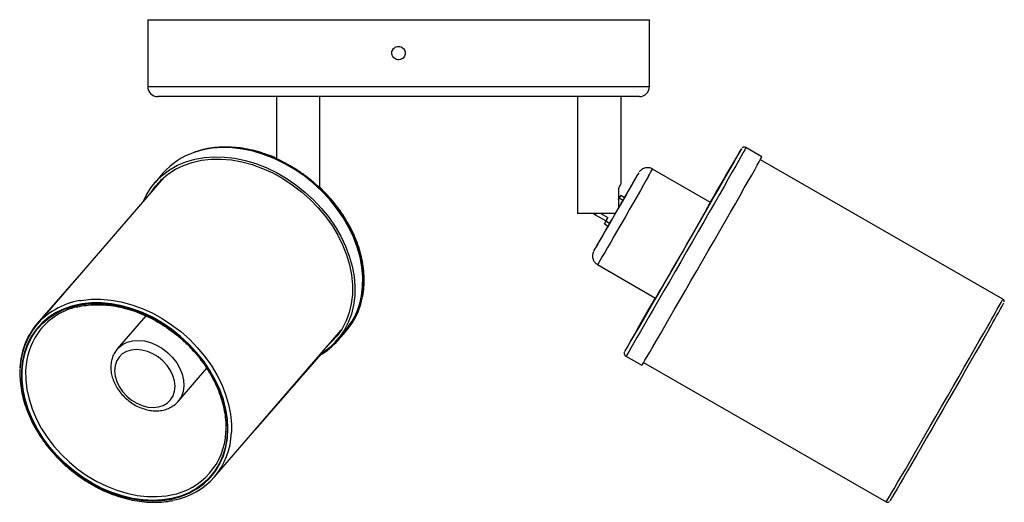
# Model space of a CAD drawing. Header units: millimetres. Extents: x 543 to 990, y 379 to 717.
# Tile 3 of 3: x 842 to 990, y 395 to 467. Entities that reach past the tile are written whole.
import ezdxf

# ---------------------------------------------------------------- set-up
doc = ezdxf.new("R2010")
doc.units = ezdxf.units.MM

msp = doc.modelspace()

# ---------------------------------------------------------------- linework, layer by layer
at = {"color": 7, "linetype": 'Continuous', "lineweight": 25}
for p, q in [((861.51, 466.9), (861.51, 456.9)), ((861.51, 466.9), (899.01, 466.9)), ((899.01, 466.9), (936.51, 466.9)), ((936.51, 456.9), (936.51, 466.9)), ((899.01, 455.4), (863.01, 455.4)), ((880.76, 455.4), (880.76, 446.09)), ((887.26, 441.69), (887.26, 455.4)), ((935.01, 455.4), (899.01, 455.4)), ((925.76, 455.4), (925.76, 437.9)), ((932.26, 442.3), (932.26, 455.4)), ((953.32, 446.41), (950.94, 447.78)), ((989.35, 425.11), (953.09, 445.96)), ((945.64, 439.57), (936.97, 444.56)), ((863.91, 443.3), (844.99, 421.37)), ((863.8, 443.93), (862.61, 442.56)), ((863.3, 442.59), (863.56, 442.98)), ((931.87, 441.64), (931.87, 438.68)), ((931.87, 439.99), (932, 440.23)), ((931.96, 440.17), (931.87, 440.22)), ((931.99, 440.23), (931.96, 440.17)), ((932, 440.23), (932.57, 439.9)), ((932.78, 440.27), (932.21, 440.59)), ((932.25, 439.35), (932.57, 439.9)), ((931.42, 437.9), (925.76, 437.9)), ((928.42, 437.72), (930.02, 436.8)), ((929.25, 437.9), (930.31, 437.29)), ((930, 436.74), (930.31, 437.29)), ((929.78, 436.37), (930.35, 436.04)), ((930.02, 436.8), (929.98, 436.74)), ((930.56, 436.41), (930, 436.74)), ((930.56, 436.41), (930.88, 436.96)), ((928.75, 430.26), (937.42, 425.27)), ((851.24, 428.61), (844.99, 421.47)), ((861.24, 422.6), (856.97, 417.65)), ((871.5, 398.51), (890.42, 420.44)), ((890.15, 420.04), (889.8, 419.72)), ((889.87, 419.04), (891.06, 420.42)), ((889.97, 418.94), (891.17, 420.31)), ((891.06, 420.42), (891.31, 420.72)), ((856.97, 417.65), (857.07, 417.76)), ((877.66, 405.65), (887.51, 416.9)), ((932.99, 416.57), (935.37, 415.2)), ((935.64, 415.62), (971.9, 394.77)), ((866.06, 409.81), (870.33, 414.76)), ((866.14, 409.91), (866.06, 409.81))]:
    msp.add_line(p, q, dxfattribs=at)
at = {"color": 8, "linetype": 'Continuous', "lineweight": 25}
for p, q in [((861.51, 456.9), (899.01, 456.9)), ((899.01, 456.9), (936.51, 456.9)), ((950.25, 447.59), (950.25, 447.59)), ((934.92, 443.99), (934.92, 444)), ((928.2, 432.32), (928.2, 432.31)), ((932.81, 417.26), (932.81, 417.25))]:
    msp.add_line(p, q, dxfattribs=at)
at = {"color": 8, "linetype": 'Continuous', "lineweight": 25, "flags": 128}
for points in [[(893.44, 425.42), (893.47, 425.56), (893.64, 426.96), (893.67, 428.4), (893.54, 429.88), (893.26, 431.38), (892.83, 432.89), (892.26, 434.39), (891.55, 435.87), (890.71, 437.32), (889.75, 438.71), (888.67, 440.05), (887.48, 441.31), (886.2, 442.49), (884.84, 443.57), (883.41, 444.55), (881.93, 445.41), (880.4, 446.14), (878.84, 446.75), (877.27, 447.22), (875.71, 447.55), (874.16, 447.73), (872.63, 447.77), (871.16, 447.67), (869.74, 447.42), (868.48, 447.05)], [(950.94, 447.78), (950.94, 447.77), (950.88, 447.67), (950.75, 447.42), (950.53, 447.02), (950.23, 446.49), (949.86, 445.83), (949.41, 445.04), (948.89, 444.12), (948.3, 443.1), (947.66, 441.97), (946.97, 440.75), (946.22, 439.46), (945.44, 438.09), (944.63, 436.67), (943.79, 435.21), (942.93, 433.72), (942.07, 432.21), (941.2, 430.7), (940.34, 429.21), (939.49, 427.75), (938.67, 426.32), (937.88, 424.95), (937.13, 423.65), (936.42, 422.43), (935.77, 421.3), (935.17, 420.27), (934.64, 419.35), (934.17, 418.55), (933.78, 417.88), (933.46, 417.34), (933.22, 416.94), (933.07, 416.69), (932.99, 416.57), (932.99, 416.57)], [(936.38, 443.49), (936.04, 442.89), (935.63, 442.18), (935.17, 441.37), (934.67, 440.49), (934.12, 439.54), (933.55, 438.54), (932.97, 437.53), (932.38, 436.51), (931.8, 435.51), (931.25, 434.55), (930.73, 433.64), (930.25, 432.81), (929.82, 432.08), (929.46, 431.46), (929.16, 430.95), (928.95, 430.58), (928.81, 430.35), (928.75, 430.26), (928.75, 430.26)], [(851.36, 424.88), (851.58, 424.92), (853.02, 425.08), (854.51, 425.1), (856.03, 424.97), (857.57, 424.69), (859.12, 424.27), (860.67, 423.72), (862.18, 423.03), (863.66, 422.22), (865.09, 421.28), (866.46, 420.24), (867.74, 419.1), (868.93, 417.87), (870.02, 416.57), (871, 415.2), (871.85, 413.78), (872.57, 412.32), (873.15, 410.84), (873.6, 409.35), (873.89, 407.87), (874.03, 406.41), (874.03, 405.14)], [(971.9, 394.77), (971.91, 394.78), (971.99, 394.91), (972.16, 395.18), (972.41, 395.6), (972.73, 396.16), (973.13, 396.84), (973.61, 397.66), (974.15, 398.59), (974.76, 399.63), (975.42, 400.77), (976.13, 402), (976.88, 403.31), (977.67, 404.68), (978.49, 406.1), (979.33, 407.55), (980.18, 409.03), (981.04, 410.52), (981.89, 412.01), (982.73, 413.47), (983.55, 414.9), (984.34, 416.28), (985.1, 417.6), (985.81, 418.85), (986.47, 420.01), (987.08, 421.07)], [(857.07, 417.76), (857.14, 417.83), (857.74, 418.31), (858.46, 418.66), (859.26, 418.87), (860.12, 418.93), (861.03, 418.84), (861.94, 418.6), (862.85, 418.22), (863.72, 417.72), (864.52, 417.09), (865.24, 416.38), (865.85, 415.58), (866.34, 414.73), (866.68, 413.86), (866.88, 412.98), (866.93, 412.12), (866.81, 411.3), (866.55, 410.56), (866.14, 409.91)], [(843.34, 415.32), (843.27, 414.43), (843.29, 413.02), (843.46, 411.58), (843.78, 410.13), (844.25, 408.67), (844.86, 407.23), (845.61, 405.81), (846.49, 404.44), (847.5, 403.12), (848.61, 401.87), (849.82, 400.71), (851.11, 399.64), (852.48, 398.68), (853.91, 397.83), (855.39, 397.1), (856.89, 396.51), (858.41, 396.06), (859.92, 395.74), (861.42, 395.58), (862.89, 395.56), (864.3, 395.69), (865, 395.81)]]:
    msp.add_lwpolyline(points, dxfattribs=at)
at = {"color": 7, "linetype": 'Continuous', "lineweight": 25, "flags": 128}
for points in [[(932.81, 417.25), (932.81, 417.26), (932.9, 417.39), (933.06, 417.67), (933.31, 418.09), (933.64, 418.64), (934.04, 419.33), (934.51, 420.14), (935.06, 421.08), (935.66, 422.12), (936.32, 423.26), (937.03, 424.49), (937.79, 425.79), (938.58, 427.16), (939.4, 428.58), (940.24, 430.04), (941.09, 431.52), (941.95, 433.01), (942.8, 434.49), (943.64, 435.95), (944.46, 437.38), (945.25, 438.76), (946, 440.08), (946.72, 441.33), (947.38, 442.49), (947.99, 443.56), (948.53, 444.51), (949.01, 445.35), (949.41, 446.07), (949.74, 446.65), (949.99, 447.1), (950.16, 447.4), (950.24, 447.57), (950.25, 447.59)], [(860.92, 439.83), (861.29, 440.6), (861.97, 441.73), (862.78, 442.75), (863.73, 443.66), (864.78, 444.46), (865.95, 445.12), (867.21, 445.65), (868.56, 446.05), (869.98, 446.3), (871.45, 446.4), (872.97, 446.36), (874.52, 446.18), (876.09, 445.85), (877.66, 445.38), (879.22, 444.77), (880.75, 444.04), (882.23, 443.18), (883.66, 442.2), (885.02, 441.12), (886.3, 439.94), (887.49, 438.68), (888.57, 437.34), (889.53, 435.95), (890.37, 434.5), (891.08, 433.02), (891.65, 431.52), (892.08, 430.01), (892.36, 428.51), (892.48, 427.03), (892.46, 425.59), (892.29, 424.19), (891.96, 422.86), (891.49, 421.6), (890.88, 420.43), (890.13, 419.35), (890.13, 419.35)], [(862.07, 441.16), (862.67, 442), (863.54, 442.96), (864.54, 443.81), (865.65, 444.52), (866.86, 445.11), (868.16, 445.56), (869.54, 445.87), (870.99, 446.03), (872.48, 446.05), (874.02, 445.92), (875.57, 445.64), (877.13, 445.22), (878.68, 444.66), (880.21, 443.97), (881.69, 443.15), (883.13, 442.21), (884.5, 441.16), (885.79, 440.02), (886.99, 438.78), (888.09, 437.47), (889.07, 436.09), (889.93, 434.66), (890.65, 433.2), (891.24, 431.71), (891.68, 430.21), (891.98, 428.72), (892.12, 427.25), (892.11, 425.81), (891.94, 424.42), (891.63, 423.1), (891.17, 421.84), (890.56, 420.67), (889.82, 419.6), (889.82, 419.6)], [(935.37, 415.2), (935.38, 415.2), (935.45, 415.32), (935.61, 415.57), (935.84, 415.97), (936.16, 416.51), (936.55, 417.18), (937.02, 417.98), (937.55, 418.9), (938.15, 419.93), (938.81, 421.06), (939.51, 422.28), (940.27, 423.58), (941.06, 424.95), (941.88, 426.38), (942.72, 427.84), (943.58, 429.33), (944.45, 430.84), (945.31, 432.34), (946.17, 433.84), (947.01, 435.3), (947.83, 436.72), (948.61, 438.09), (949.35, 439.38), (950.05, 440.6), (950.69, 441.73), (951.27, 442.75), (951.79, 443.66), (952.24, 444.46), (952.61, 445.12), (952.91, 445.65), (953.13, 446.05), (953.27, 446.3), (953.32, 446.4), (953.32, 446.41)], [(928.2, 432.31), (928.21, 432.32), (928.29, 432.46), (928.46, 432.74), (928.7, 433.15), (929.01, 433.69), (929.39, 434.33), (929.81, 435.07), (930.29, 435.89), (930.79, 436.76), (931.31, 437.67), (931.84, 438.59), (932.36, 439.49), (932.86, 440.37), (933.33, 441.19), (933.76, 441.93), (934.13, 442.59), (934.44, 443.13)], [(931.99, 440.23), (932.08, 440.38), (932.15, 440.5), (932.19, 440.57), (932.21, 440.59), (932.2, 440.57), (932.16, 440.5), (932.09, 440.38), (932, 440.23)], [(928.16, 437.9), (928.3, 437.79), (928.42, 437.72)], [(945.05, 438.5), (944.71, 437.9), (944.3, 437.19), (943.84, 436.39), (943.33, 435.5), (942.79, 434.55), (942.22, 433.56), (941.63, 432.54), (941.05, 431.52), (940.47, 430.52), (939.92, 429.56), (939.4, 428.66), (938.92, 427.83), (938.49, 427.1), (938.13, 426.47), (937.83, 425.97), (937.61, 425.59), (937.47, 425.36), (937.42, 425.27), (937.42, 425.27)], [(930, 436.74), (929.9, 436.58), (929.84, 436.46), (929.79, 436.39), (929.78, 436.37), (929.79, 436.39), (929.83, 436.46), (929.89, 436.58), (929.98, 436.74)], [(844.88, 420.62), (844.15, 419.56), (843.56, 418.41), (843.1, 417.17), (842.8, 415.85), (842.65, 414.48), (842.66, 413.05), (842.81, 411.6), (843.12, 410.13), (843.58, 408.65), (844.18, 407.18), (844.92, 405.74), (845.79, 404.34), (846.78, 402.99), (847.88, 401.71), (849.09, 400.51), (850.38, 399.4), (851.75, 398.39), (853.19, 397.5), (854.67, 396.73), (856.18, 396.09), (857.72, 395.58), (859.26, 395.21), (860.78, 394.99), (862.28, 394.91), (863.74, 394.99), (865.14, 395.2), (866.47, 395.57), (867.72, 396.07), (868.87, 396.71), (869.92, 397.48), (870.85, 398.37), (871.65, 399.37), (872.31, 400.48), (872.83, 401.68), (873.21, 402.96), (873.44, 404.31), (873.51, 405.71), (873.43, 407.15), (873.2, 408.61), (872.82, 410.09), (872.29, 411.56), (871.62, 413.02), (870.81, 414.44), (869.88, 415.82), (868.83, 417.13), (867.67, 418.38), (866.42, 419.53), (865.09, 420.59), (863.68, 421.54), (862.22, 422.38), (860.72, 423.09), (859.2, 423.66), (857.66, 424.1), (856.12, 424.39), (854.61, 424.54), (853.13, 424.54), (851.7, 424.4), (850.33, 424.11), (849.04, 423.67), (847.83, 423.1), (846.74, 422.4), (845.75, 421.57), (844.88, 420.62)], [(844.96, 420.55), (845.82, 421.5), (846.8, 422.32), (847.89, 423.02), (849.09, 423.59), (850.37, 424.02), (851.73, 424.31), (853.16, 424.46), (854.63, 424.46), (856.13, 424.31), (857.66, 424.01), (859.19, 423.58), (860.71, 423.01), (862.2, 422.3), (863.65, 421.47), (865.05, 420.53), (866.37, 419.48), (867.62, 418.33), (868.77, 417.09), (869.81, 415.78), (870.74, 414.41), (871.54, 413), (872.2, 411.55), (872.73, 410.09), (873.11, 408.62), (873.34, 407.16), (873.42, 405.73), (873.35, 404.34), (873.12, 403), (872.75, 401.73), (872.23, 400.54), (871.57, 399.44), (870.77, 398.44), (869.85, 397.55), (868.81, 396.79), (867.67, 396.15), (866.43, 395.65), (865.1, 395.29), (863.71, 395.07), (862.26, 395), (860.77, 395.08), (859.25, 395.3), (857.72, 395.66), (856.19, 396.17), (854.69, 396.8), (853.21, 397.57), (851.79, 398.46), (850.43, 399.46), (849.14, 400.56), (847.94, 401.76), (846.84, 403.03), (845.86, 404.37), (844.99, 405.76), (844.26, 407.2), (843.66, 408.66), (843.21, 410.12), (842.9, 411.59), (842.75, 413.04), (842.74, 414.45), (842.89, 415.82), (843.19, 417.12), (843.64, 418.36), (844.23, 419.5), (844.96, 420.55)], [(937.36, 425.3), (937.06, 424.76), (936.34, 423.51), (935.68, 422.35), (935.07, 421.29)], [(889.82, 419.6), (888.94, 418.64), (888.57, 418.3)], [(987.28, 420.62), (986.68, 419.56), (986.02, 418.41), (985.31, 417.17), (984.56, 415.85), (983.77, 414.48), (982.95, 413.05), (982.12, 411.6), (981.27, 410.13), (980.42, 408.65), (979.58, 407.18), (978.75, 405.74), (977.94, 404.34), (977.16, 402.99), (976.42, 401.71), (975.72, 400.51), (975.08, 399.4), (974.5, 398.39), (973.98, 397.5), (973.53, 396.73), (973.15, 396.09), (972.85, 395.58), (972.63, 395.21), (972.5, 394.99), (972.45, 394.92)], [(864.94, 410.05), (865.31, 410.64), (865.53, 411.33), (865.6, 412.07), (865.51, 412.86), (865.28, 413.66), (864.9, 414.45), (864.4, 415.19), (863.78, 415.87), (863.06, 416.45), (862.28, 416.93), (861.46, 417.28), (860.63, 417.49), (859.81, 417.56), (859.04, 417.48), (858.33, 417.26), (857.72, 416.9), (857.23, 416.41), (856.86, 415.81), (856.64, 415.13), (856.57, 414.38), (856.65, 413.6), (856.89, 412.8), (857.26, 412.01), (857.77, 411.27), (858.39, 410.59), (859.1, 410), (859.88, 409.53), (860.7, 409.17), (861.54, 408.96), (862.35, 408.89), (863.13, 408.97), (863.83, 409.2), (864.44, 409.56), (864.94, 410.05)]]:
    msp.add_lwpolyline(points, dxfattribs=at)
at = {"color": 7, "linetype": 'Continuous', "lineweight": 25}
for centre, radius, start, end in [((863.01, 456.9), 1.5, 180, 270), ((935.01, 456.9), 1.5, 270, 0), ((1354.07, 206.55), 470.29, 149.1667, 150.2935), ((871.93, 436.8), 10.82, 108.6089, 138.7882), ((1181.16, 298.12), 286.21, 149.356, 150.2178), ((905.18, 460.05), 33.8, 329.9476, 331.6191), ((926.57, 443.04), 6.11, 330.1695, 331.9711), ((921.83, 446.14), 12.42, 329.845, 331.7905), ((917.03, 454.81), 32.41, 329.7953, 331.9643), ((924.56, 440.14), 4.56, 327.8237, 330.5338), ((913.84, 446.64), 18.94, 328.6947, 330.4275), ((1171.83, 296.37), 278.99, 149.9546, 150.8365), ((922.93, 440.68), 8.75, 327.9777, 330.781), ((882.8, 427.42), 10.83, 321.7985, 349.3879), ((853.12, 414.18), 10.84, 99.311, 140.5557), ((853.31, 414.05), 10.18, 103.5199, 140.656), ((883.3, 427.2), 10.45, 309.554, 349.1392), ((850.59, 500.06), 158.1, 329.8354, 331.4748), ((853.29, 414.45), 10.87, 139.7786, 178.1402), ((853.47, 414.34), 11.02, 142.3633, 177.9974), ((1081.75, 336.15), 169.59, 149.8675, 151.4309), ((853.54, 414.2), 10.25, 142.1233, 173.7583), ((882.22, 425.74), 10.31, 298.9327, 318.697), ((882.03, 425.82), 10.37, 301.3608, 321.3655), ((863.25, 405.62), 9.97, 280.1381, 357.4178), ((863.51, 405.39), 10.52, 280.1498, 358.6348)]:
    msp.add_arc(centre, radius, start, end, dxfattribs=at)
at = {"color": 8, "linetype": 'Continuous', "lineweight": 25}
for centre, radius, start, end in [((908.38, 459.79), 32.4, 329.795, 331.9648), ((850.85, 500.28), 157.58, 329.823, 331.5067)]:
    msp.add_arc(centre, radius, start, end, dxfattribs=at)
at = {"color": 7, "linetype": 'Continuous', "lineweight": 25}
for points, knots in [([(899.01, 462.9), (898.89, 462.89), (898.67, 462.87), (898.37, 462.7), (898.14, 462.44), (898.01, 462.13), (897.99, 461.78), (898.09, 461.46), (898.29, 461.18), (898.57, 460.98), (898.9, 460.89), (899.24, 460.91), (899.55, 461.04), (899.81, 461.27), (899.97, 461.57), (900.02, 461.91), (899.96, 462.25), (899.8, 462.55), (899.54, 462.77), (899.26, 462.89), (899.08, 462.9), (899.01, 462.9)], [0, 0, 0, 0, 0.0536757, 0.107351, 0.1610382, 0.2147333, 0.2684153, 0.3220838, 0.3757594, 0.4294517, 0.4831441, 0.53682, 0.5904885, 0.6441701, 0.6978651, 0.7515527, 0.8052237, 0.8588948, 0.9125826, 0.9662775, 1, 1, 1, 1]), ([(893.47, 425.52), (893.51, 425.68), (893.64, 426.27), (893.73, 427.34), (893.73, 428.72), (893.59, 430.13), (893.32, 431.55), (892.92, 432.99), (892.38, 434.41), (891.72, 435.82), (890.94, 437.2), (890.05, 438.53), (889.05, 439.81), (887.96, 441.03), (886.78, 442.18), (885.52, 443.24), (884.19, 444.21), (882.81, 445.08), (881.38, 445.84), (879.92, 446.48), (878.44, 447.01), (876.94, 447.42), (875.45, 447.69), (873.98, 447.84), (872.54, 447.86), (871.13, 447.74), (869.8, 447.5), (868.97, 447.24), (868.57, 447.11)], [0, 0, 0, 0, 0.014598, 0.053865, 0.093199, 0.132593, 0.172035, 0.211511, 0.251012, 0.290528, 0.330053, 0.36958, 0.409109, 0.448639, 0.488169, 0.527701, 0.567235, 0.606774, 0.646317, 0.685866, 0.725421, 0.76498, 0.80454, 0.844094, 0.883636, 0.923153, 0.962632, 1, 1, 1, 1]), ([(880.76, 446.15), (880.67, 446.19), (880.11, 446.46), (879.04, 446.84), (877.56, 447.3), (876.07, 447.61), (874.93, 447.78), (874.29, 447.8), (874.14, 447.8)], [0, 0, 0, 0, 0.037559, 0.260446, 0.483363, 0.706293, 0.929205, 1, 1, 1, 1]), ([(950.93, 447.77), (950.9, 447.79), (950.82, 447.84), (950.68, 447.85), (950.54, 447.83), (950.44, 447.78), (950.38, 447.74), (950.37, 447.73), (950.36, 447.72)], [0, 0, 0, 0, 0.17269, 0.42278, 0.62823, 0.804087, 0.950361, 1, 1, 1, 1]), ([(936.97, 444.55), (936.96, 444.56), (936.82, 444.67), (936.51, 444.75), (936.11, 444.77), (935.77, 444.7), (935.5, 444.58), (935.29, 444.44), (935.14, 444.3), (935.05, 444.19), (935.01, 444.14), (935, 444.12), (935, 444.12)], [0, 0, 0, 0, 0.028843, 0.228747, 0.396896, 0.543499, 0.671862, 0.782153, 0.872536, 0.938751, 0.978887, 1, 1, 1, 1]), ([(893.6, 425.33), (893.62, 425.41), (893.75, 425.91), (893.85, 426.89), (893.89, 428.25), (893.79, 429.65), (893.56, 431.08), (893.19, 432.51), (892.69, 433.94), (892.07, 435.35), (891.32, 436.74), (890.46, 438.09), (889.5, 439.4), (888.43, 440.63), (887.67, 441.43), (887.26, 441.8), (887.26, 441.8)], [0, 0, 0, 0, 0.015344, 0.096899, 0.1786, 0.260432, 0.342371, 0.424389, 0.506463, 0.588571, 0.670698, 0.752834, 0.834972, 0.91711, 0.999249, 1, 1, 1, 1]), ([(932.24, 442.3), (932.24, 442.3), (932.25, 442.31), (932.14, 442.14), (931.99, 441.89), (931.9, 441.69), (931.87, 441.64)], [0, 0, 0, 0, 0.17606, 0.510428, 0.867509, 1, 1, 1, 1]), ([(928.16, 432.25), (928.16, 432.24), (928.15, 432.23), (928.13, 432.18), (928.1, 432.1), (928.04, 431.93), (927.99, 431.67), (928, 431.28), (928.14, 430.87), (928.4, 430.5), (928.63, 430.34), (928.75, 430.26)], [0, 0, 0, 0, 0.050823, 0.105404, 0.148824, 0.210897, 0.320794, 0.475336, 0.665674, 0.833281, 1, 1, 1, 1]), ([(850.86, 423.88), (850.92, 423.9), (851.37, 424.04), (852.3, 424.18), (853.62, 424.29), (855, 424.26), (856.4, 424.11), (857.81, 423.83), (859.23, 423.42), (860.65, 422.89), (862.04, 422.25), (863.39, 421.49), (864.7, 420.63), (865.96, 419.67), (867.14, 418.63), (868.24, 417.5), (869.25, 416.31), (870.17, 415.06), (870.97, 413.77), (871.66, 412.44), (872.23, 411.09), (872.67, 409.72), (872.99, 408.37), (873.16, 407.02), (873.22, 405.93), (873.17, 405.3), (873.15, 405.09)], [0, 0, 0, 0, 0.006202, 0.050568, 0.094871, 0.139125, 0.183345, 0.227542, 0.271727, 0.315905, 0.36008, 0.404254, 0.448428, 0.492601, 0.536774, 0.580944, 0.62511, 0.66927, 0.713425, 0.757574, 0.801719, 0.845863, 0.89001, 0.93417, 0.978352, 1, 1, 1, 1]), ([(989.54, 424.68), (989.54, 424.69), (989.55, 424.71), (989.55, 424.79), (989.53, 424.9), (989.47, 425.02), (989.39, 425.07), (989.36, 425.1)], [0, 0, 0, 0, 0.120182, 0.28622, 0.504597, 0.752426, 1, 1, 1, 1]), ([(857.1, 417.76), (857.04, 417.7), (856.79, 417.47), (856.47, 416.96), (856.17, 416.25), (856.01, 415.48), (855.98, 414.68), (856.09, 413.84), (856.34, 413), (856.71, 412.18), (857.21, 411.39), (857.81, 410.66), (858.51, 410), (859.28, 409.44), (860.12, 408.98), (860.99, 408.65), (861.88, 408.44), (862.76, 408.37), (863.62, 408.44), (864.42, 408.65), (865.14, 409), (865.72, 409.43), (866.02, 409.77), (866.15, 409.92)], [0, 0, 0, 0, 0.016591, 0.064446, 0.112158, 0.1601, 0.208585, 0.25773, 0.307463, 0.357612, 0.408001, 0.458509, 0.509082, 0.559729, 0.610469, 0.661321, 0.712278, 0.763245, 0.814037, 0.864388, 0.914037, 0.962868, 1, 1, 1, 1]), ([(932.76, 417.16), (932.76, 417.16), (932.76, 417.16), (932.75, 417.12), (932.74, 417.03), (932.74, 416.91), (932.79, 416.77), (932.88, 416.64), (932.96, 416.6), (932.99, 416.58)], [0, 0, 0, 0, 0.007504, 0.170571, 0.298096, 0.454527, 0.6481, 0.86444, 1, 1, 1, 1]), ([(842.43, 414.64), (842.42, 414.61), (842.38, 414.13), (842.42, 413.18), (842.56, 411.8), (842.84, 410.39), (843.26, 408.98), (843.8, 407.57), (844.47, 406.19), (845.26, 404.84), (846.16, 403.53), (847.16, 402.28), (848.26, 401.09), (849.44, 399.98), (850.7, 398.96), (852.02, 398.03), (853.4, 397.2), (854.82, 396.48), (856.26, 395.87), (857.73, 395.39), (859.2, 395.03), (860.66, 394.8), (862.11, 394.7), (863.51, 394.73), (864.57, 394.84), (865.14, 394.97), (865.27, 395)], [0, 0, 0, 0, 0.003115, 0.047641, 0.092222, 0.136847, 0.181505, 0.226184, 0.270876, 0.315575, 0.360277, 0.40498, 0.449683, 0.494387, 0.539093, 0.583802, 0.628515, 0.673232, 0.717955, 0.762683, 0.807415, 0.852146, 0.89687, 0.941578, 0.986259, 1, 1, 1, 1]), ([(971.9, 394.77), (971.9, 394.77), (971.95, 394.73), (972.05, 394.71), (972.17, 394.71), (972.26, 394.74), (972.32, 394.78), (972.35, 394.8), (972.36, 394.81)], [0, 0, 0, 0, 0.033198, 0.310962, 0.53103, 0.71802, 0.878049, 1, 1, 1, 1])]:
    msp.add_open_spline(points, degree=3, knots=knots, dxfattribs=at)

doc.saveas('drawing.dxf')
